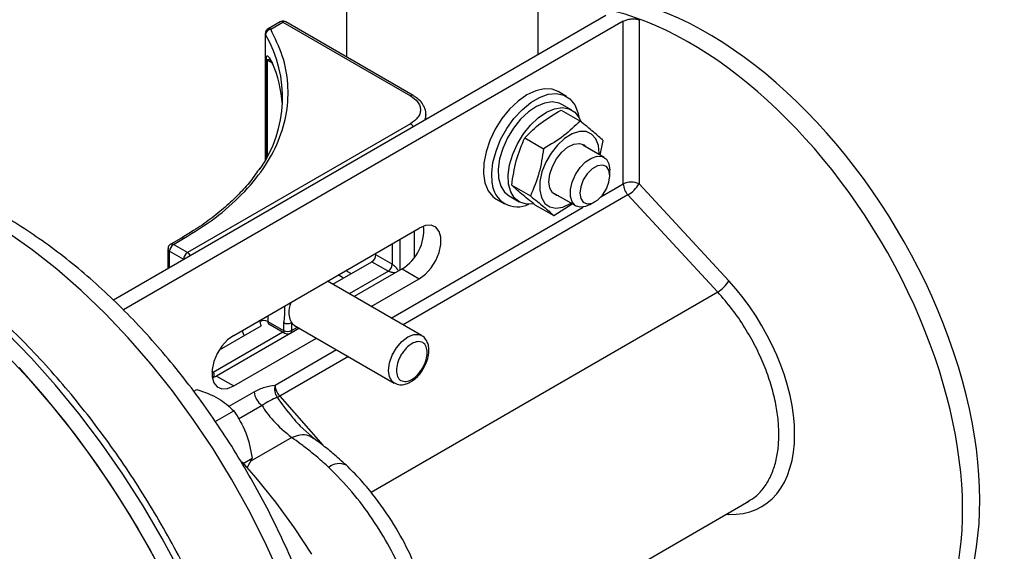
# Model space of a CAD drawing. Header units: inches. Extents: x -6.1 to 25.1, y -11.3 to 24.2.
# Tile 8 of 9: x 19.7 to 25.1, y 17.5 to 20.5. Entities that reach past the tile are written whole.
import ezdxf

# ---------------------------------------------------------------- set-up
doc = ezdxf.new("R2010")
doc.units = ezdxf.units.IN
doc.header["$MEASUREMENT"] = 0

msp = doc.modelspace()

# ---------------------------------------------------------------- linework, layer by layer
at = {"color": 7, "linetype": 'Continuous', "lineweight": 25}
for p, q in [((21.4852, 21.6383), (21.4852, 20.2636)), ((22.5482, 20.2762), (22.5482, 21.6383)), ((22.9236, 20.4929), (20.1916, 18.9157)), ((23.0209, 20.4617), (20.2484, 18.8612)), ((21.1178, 20.4583), (21.0497, 20.419)), ((21.0647, 20.4175), (21.1328, 20.4568)), ((21.1328, 20.4568), (21.8399, 20.0486)), ((21.8549, 20.0501), (21.1478, 20.4583)), ((23.0209, 19.5599), (23.0209, 20.4617)), ((23.1085, 20.4703), (23.1085, 19.5603)), ((21.0347, 20.393), (21.0347, 19.6907)), ((21.0361, 19.6933), (21.0361, 20.3877)), ((21.0386, 20.2527), (21.0386, 19.6976)), ((21.0714, 20.2311), (21.0459, 20.2457)), ((21.0459, 20.2457), (21.0459, 19.7112)), ((21.0635, 20.2457), (21.076, 20.2223)), ((21.074, 20.2295), (21.0723, 20.2305)), ((22.7059, 20.045), (22.66, 20.0716)), ((22.7356, 19.969), (22.6804, 20.0009)), ((21.9256, 19.9168), (21.9256, 19.9466)), ((22.676, 19.9694), (22.7803, 19.9091)), ((21.8399, 19.8935), (20.6025, 19.1792)), ((22.4745, 19.8156), (22.5788, 19.7554)), ((22.8933, 19.7193), (22.9091, 19.8006)), ((22.9144, 19.7071), (22.7963, 19.7753)), ((22.9466, 19.6053), (22.9466, 19.6359)), ((22.8967, 19.4882), (23.0209, 19.5599)), ((23.1085, 19.5603), (23.6067, 19.0221)), ((22.4017, 19.5534), (22.506, 19.4932)), ((22.6408, 19.5059), (22.7589, 19.4377)), ((23.0466, 19.4987), (21.7995, 18.7788)), ((22.316, 19.4757), (22.362, 19.4492)), ((22.3875, 19.4934), (22.4426, 19.4615)), ((22.6348, 19.3847), (22.7372, 19.4502)), ((22.8367, 19.4454), (22.8631, 19.4607)), ((23.5448, 18.9605), (23.0466, 19.4987)), ((21.7336, 18.8168), (22.7979, 19.4312)), ((22.5305, 19.4449), (22.6348, 19.3847)), ((20.8594, 18.7207), (21.8892, 19.3152)), ((21.8611, 19.299), (21.8611, 19.1521)), ((20.5663, 19.2582), (20.5097, 19.2256)), ((20.5247, 19.2241), (20.5813, 19.2567)), ((21.7832, 19.0835), (21.7832, 19.254)), ((20.4947, 19.1996), (20.4947, 19.096)), ((20.5035, 19.1873), (20.5813, 19.1424)), ((20.5035, 19.0958), (20.5035, 19.1873)), ((20.6025, 19.1792), (20.5247, 19.2241)), ((21.7394, 19.2287), (21.7394, 19.1145)), ((20.5828, 19.1416), (20.5813, 19.1424)), ((20.5813, 19.1424), (20.5813, 19.1407)), ((21.4094, 19.004), (21.6262, 19.1291)), ((21.6262, 19.1291), (21.7174, 19.0765)), ((21.6481, 19.1671), (21.6481, 19.176)), ((21.7394, 19.1145), (21.6481, 19.1671)), ((21.4814, 19.0798), (21.5111, 19.0627)), ((21.7174, 19.0765), (21.5006, 18.9513)), ((21.7937, 19.0896), (21.5274, 18.9359)), ((21.7937, 19.0896), (21.8892, 19.0345)), ((21.9019, 18.7196), (21.3797, 19.0211)), ((21.4687, 19.0382), (21.439, 19.0553)), ((21.6228, 18.8807), (21.8892, 19.0345)), ((23.5448, 18.9605), (21.622, 17.8504)), ((21.0043, 18.7979), (21.0043, 18.8044)), ((21.0482, 18.8297), (21.0482, 18.7979)), ((21.0482, 18.7979), (21.1365, 18.7469)), ((21.2236, 18.7605), (20.764, 18.4951)), ((20.7799, 18.6406), (21.0115, 18.7743)), ((20.9175, 18.72), (20.9057, 18.7474)), ((21.0546, 18.7837), (21.143, 18.7327)), ((21.1365, 18.791), (21.1365, 18.7469)), ((21.174, 18.7327), (21.2122, 18.7548)), ((21.1804, 18.791), (21.1804, 18.7469)), ((21.1804, 18.7469), (21.2137, 18.7661)), ((21.1971, 18.7758), (21.75, 18.4565)), ((21.2123, 18.7548), (21.224, 18.7602)), ((21.1324, 18.7388), (20.7448, 18.515)), ((20.8594, 18.44), (21.319, 18.7054)), ((21.0889, 18.4446), (21.4298, 18.6414)), ((21.4957, 18.6034), (21.1146, 18.3834)), ((20.7448, 18.515), (20.7381, 18.5189)), ((20.764, 18.4951), (20.7403, 18.4842)), ((20.764, 18.4951), (20.8594, 18.44)), ((20.6374, 18.4105), (20.6555, 18.421)), ((20.831, 18.3257), (20.9737, 18.4081)), ((21.1146, 18.3834), (21.3534, 18.1114)), ((20.7566, 18.2436), (20.8596, 18.3031)), ((21.0171, 18.332), (20.8854, 18.256)), ((21.2213, 18.2258), (21.2288, 18.2175)), ((21.3072, 18.1469), (21.2288, 18.2176)), ((21.182, 18.1542), (20.951, 18.0209)), ((20.9117, 18.0112), (20.9617, 18.0401)), ((20.9617, 18.0401), (20.9313, 17.9852)), ((21.9803, 16.798), (23.7178, 17.801)), ((23.7082, 17.7973), (23.7122, 17.7999)), ((23.6067, 17.7279), (23.5921, 17.7284)), ((23.6067, 17.7279), (23.6039, 17.7352))]:
    msp.add_line(p, q, dxfattribs=at)
at = {"color": 7, "linetype": 'Continuous', "lineweight": 25, "flags": 128}
for points in [[(22.66, 20.0716), (22.6255, 20.0847), (22.5823, 20.087), (22.5352, 20.0765), (22.4862, 20.0535), (22.4373, 20.0191), (22.3905, 19.9747), (22.3476, 19.922), (22.3105, 19.8632), (22.2806, 19.8008), (22.2593, 19.7373), (22.2473, 19.6752), (22.2452, 19.6172), (22.253, 19.5656), (22.2704, 19.5225), (22.2967, 19.4897), (22.316, 19.4757)], [(22.2938, 19.5639), (22.2909, 19.619), (22.298, 19.6794), (22.3148, 19.7425), (22.3405, 19.8058), (22.3742, 19.8667), (22.4144, 19.9227), (22.4595, 19.9715), (22.5076, 20.0111), (22.5568, 20.04), (22.6051, 20.0568), (22.6505, 20.061), (22.6911, 20.0523), (22.7252, 20.0311), (22.7516, 19.9983), (22.769, 19.9552), (22.7742, 19.9296)], [(22.6804, 20.0009), (22.6652, 20.008), (22.6271, 20.0146), (22.5846, 20.0083), (22.5396, 19.9895), (22.4943, 19.9591), (22.451, 19.9184), (22.4116, 19.8695), (22.3781, 19.8148), (22.3521, 19.7568), (22.3348, 19.6983), (22.3272, 19.6422), (22.3294, 19.5911), (22.3415, 19.5475), (22.3628, 19.5135), (22.3875, 19.4934)], [(21.9256, 19.9445), (21.9214, 19.9218), (21.9172, 19.9119)], [(22.5228, 19.4503), (22.4838, 19.4485), (22.4475, 19.4589), (22.4179, 19.4817), (22.3966, 19.5157), (22.3846, 19.5593), (22.3823, 19.6103), (22.39, 19.6665), (22.4073, 19.7249), (22.4333, 19.783), (22.4667, 19.8377), (22.5061, 19.8866), (22.5495, 19.9272), (22.5947, 19.9577), (22.6397, 19.9765), (22.6823, 19.9828), (22.7204, 19.9762), (22.7521, 19.957), (22.7761, 19.9263), (22.7851, 19.9059)], [(22.8867, 19.7231), (22.8869, 19.7285), (22.8829, 19.7738), (22.8688, 19.8107), (22.8454, 19.8367), (22.8143, 19.8503), (22.7773, 19.8506), (22.7369, 19.8376), (22.6955, 19.8121)], [(22.6955, 19.8121), (22.6557, 19.7757), (22.6201, 19.7307), (22.5909, 19.6799), (22.5699, 19.6265), (22.5584, 19.5739), (22.5572, 19.5254), (22.5663, 19.484), (22.5852, 19.4523), (22.6127, 19.4324), (22.647, 19.4254), (22.686, 19.4318), (22.7272, 19.4512), (22.7312, 19.4537)], [(22.6628, 19.4932), (22.652, 19.4956), (22.6288, 19.5105), (22.6139, 19.5368), (22.6086, 19.5722), (22.6133, 19.6135), (22.6276, 19.657), (22.6503, 19.6989), (22.6793, 19.7355), (22.7122, 19.7634), (22.7458, 19.7803), (22.7773, 19.7846), (22.8039, 19.776), (22.8183, 19.7626)], [(22.8367, 19.4454), (22.8122, 19.4344), (22.7817, 19.4307), (22.7561, 19.4395), (22.7376, 19.4601), (22.7279, 19.4907), (22.7279, 19.5285), (22.7376, 19.5703), (22.7561, 19.6122), (22.7817, 19.6506), (22.8122, 19.682), (22.8449, 19.7037), (22.8768, 19.7138), (22.9052, 19.7112), (22.9275, 19.6964), (22.9417, 19.6705), (22.9466, 19.6359), (22.9466, 19.6359)], [(22.9466, 19.6053), (22.9416, 19.6354), (22.9271, 19.656), (22.9049, 19.6647), (22.8776, 19.6605), (22.8486, 19.6437), (22.8214, 19.6165), (22.7991, 19.5822), (22.7846, 19.5448), (22.7796, 19.5089), (22.7846, 19.4788), (22.7991, 19.4582), (22.8214, 19.4495), (22.8486, 19.4538), (22.8776, 19.4705), (22.9049, 19.4977), (22.9271, 19.532), (22.9416, 19.5694), (22.9466, 19.6053)], [(21.1128, 17.3972), (21.0321, 17.5753), (20.9435, 17.7509), (20.8475, 17.9233), (20.7446, 18.0916), (20.6353, 18.2549), (20.5201, 18.4124), (20.3997, 18.5633), (20.2746, 18.7069), (20.1455, 18.8425), (20.0129, 18.9694), (19.8776, 19.087), (19.7402, 19.1946), (19.6015, 19.2917)], [(21.8892, 19.0345), (21.9234, 19.0599), (21.9549, 19.0947), (21.981, 19.136), (21.9997, 19.1804), (22.0095, 19.2243), (22.0095, 19.2643), (21.9997, 19.297), (21.981, 19.3198), (21.9549, 19.3308), (21.9234, 19.3293), (21.8892, 19.3152)], [(20.5663, 19.2582), (20.5663, 19.2582), (20.566, 19.258)], [(20.4947, 19.096), (20.4953, 19.0926), (20.4958, 19.0914)], [(21.0671, 15.6902), (21.0653, 15.7164), (21.047, 15.8969), (21.0189, 16.0812), (20.981, 16.2686), (20.9336, 16.4583), (20.8768, 16.6492), (20.811, 16.8406), (20.7364, 17.0317), (20.6533, 17.2215), (20.5621, 17.4091), (20.4633, 17.5939), (20.3573, 17.7748), (20.2445, 17.9511), (20.1255, 18.1219), (20.0009, 18.2866), (19.8711, 18.4443), (19.7368, 18.5944), (19.5986, 18.7362)], [(20.8594, 18.7207), (20.8252, 18.6953), (20.7937, 18.6605), (20.7676, 18.6193), (20.7489, 18.5749), (20.7391, 18.5309), (20.7391, 18.491), (20.7489, 18.4583), (20.7676, 18.4355), (20.7937, 18.4244), (20.8252, 18.426), (20.8594, 18.44)], [(21.7501, 18.4565), (21.7391, 18.465), (21.7238, 18.4908), (21.7186, 18.5261), (21.7238, 18.5674), (21.7391, 18.6108), (21.7628, 18.652), (21.7928, 18.6869), (21.826, 18.7121), (21.8592, 18.7252), (21.8891, 18.7249), (21.9021, 18.7195)], [(19.5846, 18.6273), (19.7207, 18.482), (19.8525, 18.3288), (19.9796, 18.1683), (20.1014, 18.0012), (20.2173, 17.8284), (20.3267, 17.6505), (20.4293, 17.4684), (20.5246, 17.2829), (20.612, 17.0948), (20.6913, 16.905), (20.7621, 16.7143), (20.824, 16.5236), (20.8768, 16.3337), (20.9203, 16.1455), (20.9542, 15.9598), (20.9719, 15.8336)], [(20.9729, 15.8427), (20.9451, 16.0269), (20.9075, 16.2142), (20.8604, 16.4037), (20.804, 16.5946), (20.7386, 16.7859), (20.6643, 16.977), (20.5817, 17.1668), (20.4909, 17.3546), (20.3925, 17.5394), (20.2869, 17.7205), (20.1746, 17.8971), (20.056, 18.0683), (19.9317, 18.2333), (19.8023, 18.3916), (19.6683, 18.5422)], [(20.7448, 18.515), (20.7405, 18.513), (20.7379, 18.5123)], [(20.9044, 18.0193), (20.9824, 17.9301), (21.0908, 17.7954), (21.194, 17.6541), (21.2913, 17.507)]]:
    msp.add_lwpolyline(points, dxfattribs=at)
at = {"color": 7, "linetype": 'Continuous', "lineweight": 25}
for centre, radius, start, end in [((21.124, 20.4446), 0.0151, 54.3824, 114.3071), ((21.1416, 20.4446), 0.0151, 65.6929, 125.6176), ((20.4375, 20.0393), 0.6926, 325.1622, 30.2), ((21.0454, 20.3931), 0.0107, 180.3296, 210.2688), ((21.0696, 20.3843), 0.0336, 98.3501, 174.2019), ((21.0559, 20.4056), 0.0148, 53.7019, 115.0165), ((21.0549, 20.2626), 0.0192, 211.2148, 241.9052), ((20.4434, 19.9544), 0.688, 3.768, 23.9914), ((21.0912, 20.2341), 0.0192, 179.7158, 226.3572), ((21.8488, 20.0362), 0.0152, 67.3046, 125.4757), ((21.8164, 19.8562), 0.0442, 27.275, 57.8169), ((22.4334, 19.5728), 0.1399, 183.6343, 296.6539), ((23.0651, 19.4743), 0.0963, 63.2338, 117.3435), ((23.1178, 19.5646), 0.0971, 182.7986, 222.7725), ((22.9488, 19.6588), 0.1876, 301.4097, 328.3368), ((21.6634, 19.3036), 0.2505, 301.3414, 5.1793), ((20.5725, 19.2445), 0.0151, 54.3824, 114.3071), ((20.5097, 19.2011), 0.0151, 185.7051, 245.6244), ((20.5496, 19.1852), 0.0461, 122.6055, 177.3945), ((20.516, 19.2122), 0.0148, 53.7019, 115.0165), ((20.6273, 19.1403), 0.0461, 122.6055, 177.3945), ((20.5785, 19.1414), 0.0448, 27.4992, 57.5927), ((21.6005, 19.1693), 0.0476, 302.6055, 357.3945), ((21.6918, 19.1166), 0.0476, 302.6055, 357.3945), ((23.447, 19.1206), 0.1876, 301.4097, 328.3368), ((21.0262, 18.7556), 0.0476, 62.6097, 117.3903), ((21.0629, 18.796), 0.0149, 172.7442, 235.9436), ((21.1517, 18.7452), 0.0153, 173.6981, 235.0195), ((21.1585, 18.8334), 0.0476, 242.6097, 297.3903), ((21.1585, 18.7892), 0.0476, 242.6097, 297.3903), ((21.1649, 18.7453), 0.0156, 305.6998, 5.6202), ((21.2238, 18.8217), 0.0531, 215.2048, 239.7935), ((21.2055, 18.7656), 0.0128, 301.8613, 351.1119), ((21.1658, 18.4232), 0.0798, 164.44, 215.2572), ((21.1859, 18.4493), 0.0971, 182.7986, 222.7725), ((21.0699, 18.4125), 0.0963, 182.6523, 236.7703), ((21.0756, 18.4518), 0.0787, 288.5177, 299.6987), ((21.4445, 17.9201), 0.0897, 63.6596, 130.0522)]:
    msp.add_arc(centre, radius, start, end, dxfattribs=at)
for centre, major_axis, ratio, start_param, end_param in [((23.3654, 18.6093), (-1.0976, 1.8356), 0.587369, 2.179459, 5.745927), ((23.4609, 18.6644), (-1.0976, 1.8356), 0.587369, 3.132556, 5.656564), ((23.3441, 18.5214), (-0.4478, 0.7489), 0.587369, 2.778898, 5.057172), ((21.4896, 18.1777), (0.4835, -0.2502), 0.339296, 3.590427, 4.210083)]:
    msp.add_ellipse(centre, major_axis=major_axis, ratio=ratio, start_param=start_param, end_param=end_param, dxfattribs=at)
for points, knots in [([(21.1478, 20.4583), (21.1474, 20.4585), (21.1446, 20.4604), (21.1379, 20.4624), (21.1282, 20.4624), (21.1209, 20.4608), (21.118, 20.4584), (21.1179, 20.4583)], [0, 0, 0, 0, 0.0416847, 0.3269698, 0.6422449, 0.9836905, 1, 1, 1, 1]), ([(23.0209, 20.4617), (23.0273, 20.4648), (23.0401, 20.471), (23.0647, 20.4755), (23.0892, 20.4759), (23.102, 20.4722), (23.1085, 20.4703)], [0, 0, 0, 0, 0.249663, 0.499494, 0.749397, 1, 1, 1, 1]), ([(20.5813, 19.2567), (20.6409, 19.2939), (20.7618, 19.3693), (20.9095, 19.5003), (21.0289, 19.6436), (21.1127, 19.7969), (21.1587, 19.9554), (21.1652, 20.1144), (21.1369, 20.2699), (21.0885, 20.3688), (21.0647, 20.4175)], [0, 0, 0, 0, 0.12086, 0.2452, 0.371974, 0.5, 0.628026, 0.7548, 0.87914, 1, 1, 1, 1]), ([(21.0497, 20.4189), (21.0468, 20.4168), (21.0409, 20.4126), (21.0357, 20.4031), (21.0351, 20.3963), (21.0348, 20.393)], [0, 0, 0, 0, 0.344155, 0.685935, 1, 1, 1, 1]), ([(21.072, 20.2342), (21.0658, 20.2461), (21.0565, 20.264), (21.0451, 20.2697), (21.0405, 20.2655), (21.0388, 20.2596), (21.0386, 20.255), (21.0386, 20.2527)], [0, 0, 0, 0, 0.498099, 0.74827, 0.875191, 0.939944, 1, 1, 1, 1]), ([(21.0459, 20.2457), (21.046, 20.2465), (21.0461, 20.2481), (21.0476, 20.2502), (21.0533, 20.2516), (21.0598, 20.2471), (21.0648, 20.2436)], [0, 0, 0, 0, 0.064914, 0.139054, 0.335177, 1, 1, 1, 1]), ([(21.8399, 20.0486), (21.855, 20.0379), (21.8783, 20.0212), (21.8928, 19.9935), (21.897, 19.9711), (21.8928, 19.9486), (21.8783, 19.9209), (21.855, 19.9043), (21.8399, 19.8935)], [0, 0, 0, 0, 0.239457, 0.368361, 0.5, 0.631639, 0.760543, 1, 1, 1, 1]), ([(21.9246, 19.9441), (21.925, 19.9465), (21.927, 19.9606), (21.9188, 19.9857), (21.9005, 20.0147), (21.8783, 20.0359), (21.8609, 20.0459), (21.8544, 20.0497)], [0, 0, 0, 0, 0.058098, 0.338132, 0.597243, 0.848185, 1, 1, 1, 1]), ([(22.4745, 19.8156), (22.5025, 19.8436), (22.5597, 19.9006), (22.6368, 19.9462), (22.676, 19.9694)], [0, 0, 0, 0, 0.4912125, 1, 1, 1, 1]), ([(22.7803, 19.9091), (22.7522, 19.8811), (22.6951, 19.8241), (22.618, 19.7786), (22.5788, 19.7554)], [0, 0, 0, 0, 0.4912125, 1, 1, 1, 1]), ([(22.9091, 19.8006), (22.8929, 19.8156), (22.86, 19.8459), (22.8072, 19.8878), (22.7803, 19.9091)], [0, 0, 0, 0, 0.491212, 1, 1, 1, 1]), ([(22.4017, 19.5534), (22.4087, 19.5992), (22.4229, 19.6923), (22.4571, 19.7741), (22.4745, 19.8156)], [0, 0, 0, 0, 0.491212, 1, 1, 1, 1]), ([(22.5788, 19.7554), (22.5718, 19.7097), (22.5575, 19.6165), (22.5234, 19.5348), (22.506, 19.4932)], [0, 0, 0, 0, 0.4912125, 1, 1, 1, 1]), ([(21.0885, 14.8558), (21.0913, 14.8584), (21.123, 14.8879), (21.1765, 14.9533), (21.2481, 15.0524), (21.3108, 15.1616), (21.3654, 15.2794), (21.4113, 15.4056), (21.4482, 15.5398), (21.4759, 15.6811), (21.4942, 15.829), (21.503, 15.9826), (21.5024, 16.141), (21.4924, 16.3035), (21.4731, 16.4693), (21.4448, 16.6376), (21.4077, 16.8076), (21.3619, 16.9787), (21.3077, 17.1501), (21.2454, 17.3211), (21.1754, 17.491), (21.0978, 17.6591), (21.0132, 17.8247), (20.9218, 17.9871), (20.8241, 18.1456), (20.7204, 18.2996), (20.6112, 18.4483), (20.4969, 18.5912), (20.3779, 18.7276), (20.2548, 18.857), (20.128, 18.9786), (19.998, 19.0921), (19.8652, 19.1969), (19.7301, 19.2923), (19.5933, 19.378), (19.4553, 19.4534), (19.3166, 19.5181), (19.1779, 19.5716), (19.0398, 19.6134), (18.9031, 19.6432), (18.7687, 19.6608), (18.6374, 19.6659), (18.51, 19.6589), (18.3874, 19.6393), (18.2816, 19.6126), (18.219, 19.5874), (18.1936, 19.5772)], [0, 0, 0, 0, 0.002118, 0.024096, 0.046275, 0.068707, 0.091417, 0.114399, 0.137623, 0.161041, 0.184599, 0.208246, 0.231939, 0.255643, 0.279333, 0.302997, 0.326632, 0.350236, 0.373811, 0.397359, 0.420886, 0.444397, 0.467896, 0.491391, 0.514886, 0.538386, 0.561897, 0.585424, 0.608974, 0.632552, 0.656164, 0.679814, 0.703506, 0.72724, 0.751016, 0.774825, 0.798655, 0.82247, 0.846233, 0.86989, 0.893383, 0.916649, 0.93964, 0.962329, 0.984721, 1, 1, 1, 1]), ([(21.0047, 19.6479), (20.9879, 19.6239), (20.9533, 19.5743), (20.8884, 19.5022), (20.8139, 19.4314), (20.7299, 19.3641), (20.6474, 19.3062), (20.5895, 19.2726), (20.5655, 19.2586)], [0, 0, 0, 0, 0.167361, 0.344758, 0.521696, 0.698315, 0.8747, 1, 1, 1, 1]), ([(21.0938, 15.6375), (21.0927, 15.6691), (21.0897, 15.7559), (21.0749, 15.9026), (21.0502, 16.0763), (21.0165, 16.2528), (20.9742, 16.4312), (20.9236, 16.6108), (20.8648, 16.7909), (20.7982, 16.9708), (20.7238, 17.1499), (20.6422, 17.3273), (20.5535, 17.5025), (20.4581, 17.6747), (20.3565, 17.8432), (20.249, 18.0075), (20.136, 18.1668), (20.018, 18.3205), (19.8954, 18.468), (19.7687, 18.6087), (19.6384, 18.7421), (19.505, 18.8676), (19.369, 18.9847), (19.2308, 19.093), (19.0911, 19.192), (18.9503, 19.2812), (18.809, 19.3603), (18.6678, 19.429), (18.5271, 19.4869), (18.3875, 19.5337), (18.2497, 19.5692), (18.1142, 19.5931), (17.9817, 19.6054), (17.8526, 19.6061), (17.7281, 19.5944), (17.6331, 19.5784), (17.5817, 19.5625), (17.5684, 19.5584)], [0, 0, 0, 0, 0.0168812, 0.0464312, 0.075971, 0.1054988, 0.135014, 0.164517, 0.194009, 0.2234913, 0.2529656, 0.2824338, 0.3118977, 0.3413593, 0.3708207, 0.4002835, 0.4297494, 0.4592204, 0.4886986, 0.518186, 0.5476845, 0.5771959, 0.6067219, 0.6362635, 0.6658213, 0.695395, 0.7249827, 0.7545807, 0.7841809, 0.8137702, 0.8433323, 0.8728462, 0.9022866, 0.9316266, 0.9608418, 0.9899166, 1, 1, 1, 1]), ([(22.5305, 19.4449), (22.5045, 19.4655), (22.4516, 19.5074), (22.4185, 19.5379), (22.4017, 19.5534)], [0, 0, 0, 0, 0.491212, 1, 1, 1, 1]), ([(22.506, 19.4932), (22.532, 19.4726), (22.5849, 19.4306), (22.618, 19.4002), (22.6348, 19.3847)], [0, 0, 0, 0, 0.4912125, 1, 1, 1, 1]), ([(20.5098, 19.2255), (20.5068, 19.2234), (20.501, 19.2192), (20.4957, 19.2097), (20.4951, 19.2029), (20.4948, 19.1996)], [0, 0, 0, 0, 0.34422, 0.686064, 1, 1, 1, 1]), ([(20.4948, 19.096), (20.4948, 19.0959), (20.4945, 19.0942), (20.4949, 19.0926), (20.4954, 19.0911)], [0, 0, 0, 0, 0.089083, 1, 1, 1, 1]), ([(21.7536, 19.0664), (21.751, 19.0667), (21.7458, 19.0674), (21.7371, 19.0694), (21.7291, 19.0715), (21.7233, 19.0736), (21.7196, 19.0753), (21.7182, 19.0761), (21.7174, 19.0765)], [0, 0, 0, 0, 0.23531, 0.488002, 0.692221, 0.855664, 0.929255, 1, 1, 1, 1]), ([(21.7394, 19.1145), (21.7401, 19.114), (21.7415, 19.1131), (21.7448, 19.1108), (21.7495, 19.1068), (21.7554, 19.1009), (21.7642, 19.0912), (21.7706, 19.0833), (21.7738, 19.0783), (21.7739, 19.0782)], [0, 0, 0, 0, 0.051167, 0.104394, 0.222621, 0.370318, 0.553112, 0.984256, 1, 1, 1, 1]), ([(23.7122, 17.7999), (23.7269, 17.8085), (23.7612, 17.8288), (23.8039, 17.8771), (23.8409, 17.9394), (23.8663, 18.0106), (23.881, 18.0879), (23.8858, 18.1702), (23.881, 18.2577), (23.8663, 18.3513), (23.8408, 18.4507), (23.8041, 18.5542), (23.7559, 18.6598), (23.6962, 18.765), (23.626, 18.8678), (23.5721, 18.9293), (23.5448, 18.9605)], [0, 0, 0, 0, 0.055449, 0.13058, 0.203415, 0.273953, 0.342194, 0.408139, 0.474085, 0.542326, 0.612864, 0.685699, 0.76083, 0.838257, 0.91798, 1, 1, 1, 1]), ([(21.1769, 18.904), (21.1732, 18.8926), (21.1646, 18.8657), (21.1649, 18.8268), (21.1727, 18.8023), (21.1795, 18.7923), (21.1804, 18.791)], [0, 0, 0, 0, 0.252714, 0.60055, 0.948394, 1, 1, 1, 1]), ([(21.1398, 18.8826), (21.1402, 18.8787), (21.1421, 18.8609), (21.1415, 18.8297), (21.1383, 18.8043), (21.1365, 18.791)], [0, 0, 0, 0, 0.1186858, 0.5393097, 1, 1, 1, 1]), ([(21.0043, 18.7979), (21.0049, 18.7918), (21.0057, 18.7824), (21.01, 18.7764), (21.0115, 18.7743)], [0, 0, 0, 0, 0.648579, 1, 1, 1, 1]), ([(21.0504, 18.7849), (21.0505, 18.785), (21.0506, 18.785), (21.0535, 18.7845), (21.0542, 18.7838), (21.0543, 18.7837)], [0, 0, 0, 0, 0.323283, 0.877667, 1, 1, 1, 1]), ([(21.143, 18.7328), (21.1464, 18.7312), (21.1532, 18.7281), (21.1644, 18.7283), (21.1708, 18.7313), (21.1739, 18.7327)], [0, 0, 0, 0, 0.3436741, 0.6855743, 1, 1, 1, 1]), ([(21.9334, 18.6248), (21.9322, 18.6117), (21.9305, 18.5915), (21.9198, 18.5624), (21.9088, 18.5403), (21.8952, 18.5196), (21.8752, 18.4962), (21.8479, 18.4743), (21.8205, 18.4646), (21.8006, 18.465), (21.787, 18.47), (21.7759, 18.4793), (21.7656, 18.4964), (21.7603, 18.5249), (21.7656, 18.5595), (21.7759, 18.5885), (21.787, 18.6106), (21.8006, 18.6313), (21.8205, 18.6547), (21.8479, 18.6766), (21.8752, 18.6862), (21.8952, 18.6858), (21.9088, 18.6809), (21.9198, 18.6716), (21.9305, 18.6547), (21.9322, 18.6365), (21.9334, 18.6248)], [0, 0, 0, 0, 0.059861, 0.092444, 0.125, 0.157584, 0.190139, 0.25, 0.309861, 0.342444, 0.375, 0.407584, 0.440139, 0.5, 0.559861, 0.592444, 0.625, 0.657584, 0.690139, 0.75, 0.809861, 0.842444, 0.875, 0.907584, 0.940139, 1, 1, 1, 1]), ([(21.9133, 18.5377), (21.9202, 18.5513), (21.9298, 18.5702), (21.9381, 18.5985), (21.9423, 18.6215), (21.9429, 18.6475), (21.9387, 18.6726), (21.9282, 18.6956), (21.9154, 18.7122), (21.9046, 18.717), (21.9016, 18.7183)], [0, 0, 0, 0, 0.19992, 0.2766509, 0.4023262, 0.528903, 0.6629555, 0.8015326, 0.946093, 1, 1, 1, 1]), ([(21.7507, 18.4576), (21.756, 18.4545), (21.7696, 18.4466), (21.7957, 18.4458), (21.8239, 18.4526), (21.8489, 18.4661), (21.8697, 18.4825), (21.8881, 18.5013), (21.9026, 18.52), (21.9106, 18.5332), (21.9133, 18.5377)], [0, 0, 0, 0, 0.102594, 0.262706, 0.419022, 0.57149, 0.689306, 0.796684, 0.93132, 1, 1, 1, 1]), ([(20.7448, 18.515), (20.7455, 18.5146), (20.7468, 18.5137), (20.7488, 18.511), (20.7502, 18.5064), (20.7498, 18.4994), (20.7479, 18.4912), (20.7448, 18.4856), (20.7433, 18.4829)], [0, 0, 0, 0, 0.069769, 0.142349, 0.303558, 0.504953, 0.754206, 1, 1, 1, 1]), ([(20.6555, 18.421), (20.6974, 18.4059), (20.7812, 18.3757), (20.8335, 18.3273), (20.8596, 18.3031)], [0, 0, 0, 0, 0.500147, 1, 1, 1, 1]), ([(20.9737, 18.4081), (20.9935, 18.4177), (21.0331, 18.4369), (21.0703, 18.442), (21.0889, 18.4446)], [0, 0, 0, 0, 0.498921, 1, 1, 1, 1]), ([(21.1006, 18.3772), (21.0873, 18.3715), (21.0618, 18.3608), (21.0315, 18.3413), (21.0171, 18.332)], [0, 0, 0, 0, 0.524803, 1, 1, 1, 1]), ([(21.1006, 18.3772), (21.1273, 18.3394), (21.1641, 18.2875), (21.209, 18.2391), (21.2213, 18.2258)], [0, 0, 0, 0, 0.726647, 1, 1, 1, 1]), ([(20.8596, 18.3031), (20.8845, 18.2639), (20.9343, 18.1854), (20.9525, 18.0886), (20.9617, 18.0401)], [0, 0, 0, 0, 0.499067, 1, 1, 1, 1]), ([(21.182, 18.1542), (21.1821, 18.1543), (21.1822, 18.1543), (21.1823, 18.1544), (21.1824, 18.1544)], [0, 0, 0, 0, 0.560004, 1, 1, 1, 1]), ([(21.3868, 17.9888), (21.3666, 18.0071), (21.3321, 18.0386), (21.2788, 18.0817), (21.2302, 18.1193), (21.1975, 18.143), (21.182, 18.1542)], [0, 0, 0, 0, 0.291939, 0.499961, 0.762901, 1, 1, 1, 1]), ([(21.3028, 18.1473), (21.294, 18.1539), (21.2739, 18.1691), (21.2306, 18.1711), (21.1978, 18.1598), (21.1824, 18.1544)], [0, 0, 0, 0, 0.290768, 0.665159, 1, 1, 1, 1]), ([(21.4843, 18.0005), (21.4595, 18.0229), (21.4144, 18.0637), (21.3524, 18.1126), (21.3179, 18.1388), (21.3026, 18.1504)], [0, 0, 0, 0, 0.4050108, 0.7363646, 1, 1, 1, 1]), ([(21.7657, 16.3755), (21.7777, 16.3853), (21.8151, 16.4156), (21.8602, 16.4892), (21.9005, 16.5896), (21.9229, 16.701), (21.9302, 16.8198), (21.923, 16.9473), (21.9004, 17.0854), (21.8607, 17.234), (21.8026, 17.3899), (21.7255, 17.5494), (21.6294, 17.7069), (21.5161, 17.8588), (21.4304, 17.9449), (21.3868, 17.9888)], [0, 0, 0, 0, 0.0384554, 0.1191513, 0.196453, 0.2703599, 0.3408715, 0.411383, 0.4852899, 0.5625916, 0.6432876, 0.7273771, 0.8148596, 0.9057341, 1, 1, 1, 1]), ([(21.7659, 16.3741), (21.7817, 16.3854), (21.8265, 16.4174), (21.8768, 16.4869), (21.9192, 16.5636), (21.9485, 16.6391), (21.9698, 16.7187), (21.9835, 16.8092), (21.9878, 16.902), (21.9832, 16.9993), (21.9701, 17.1018), (21.9446, 17.2211), (21.9022, 17.3592), (21.838, 17.514), (21.7476, 17.6801), (21.6509, 17.8179), (21.5604, 17.9254), (21.5101, 17.9751), (21.4843, 18.0005)], [0, 0, 0, 0, 0.037518, 0.106398, 0.160139, 0.206037, 0.258257, 0.310881, 0.370328, 0.419374, 0.47393, 0.537811, 0.611139, 0.693931, 0.786219, 0.888131, 0.942819, 1, 1, 1, 1])]:
    msp.add_open_spline(points, degree=3, knots=knots, dxfattribs=at)

doc.saveas('drawing.dxf')
